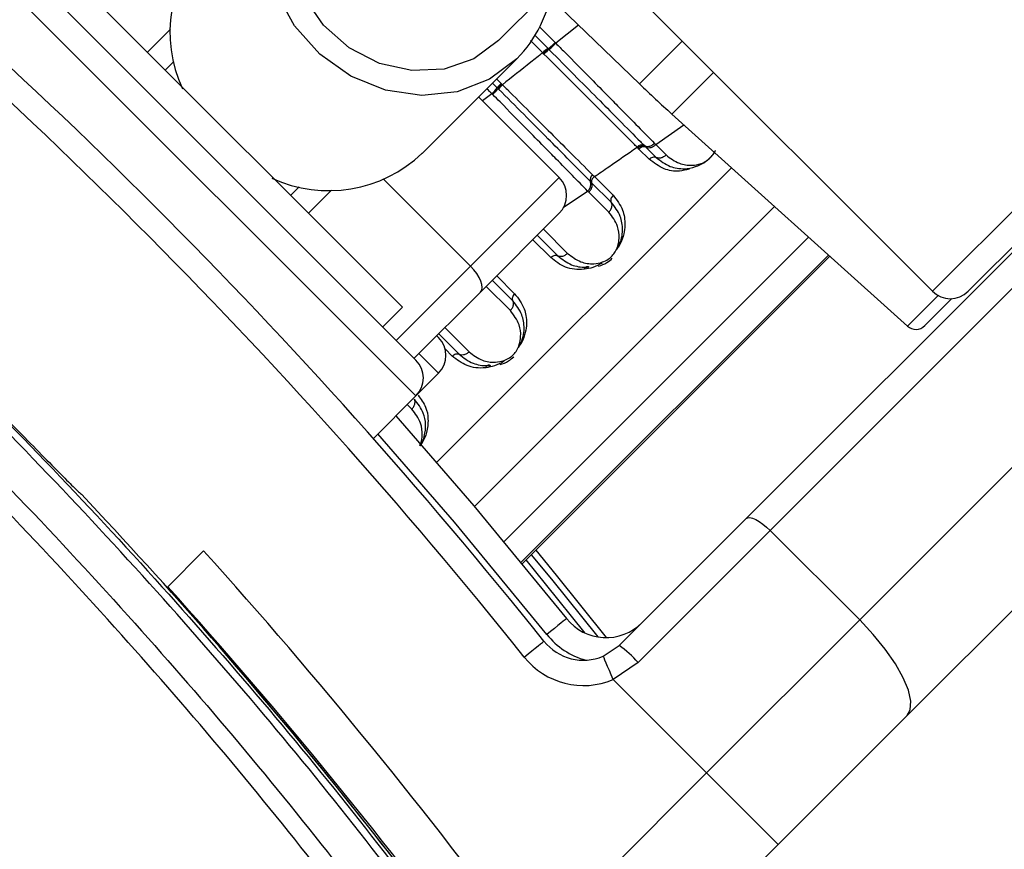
# Paper-space layout 'Surface plate' of a CAD drawing. Header units: millimetres. Extents: x 65420 to 443956, y 26941 to 406945.
# Tile 61 of 71: x 93552 to 95496, y 244780 to 246419. Entities that reach past the tile are written whole.
import ezdxf

# ---------------------------------------------------------------- set-up
doc = ezdxf.new("R2010")
doc.units = ezdxf.units.MM
doc.layers.add('COMPONENT_GEOMETRY', color=7, linetype='Continuous')
doc.styles.add('SLDTEXTSTYLE1', font='TXT', dxfattribs={"width": 0.75})
doc.dimstyles.new('SLDDIMSTYLE2', dxfattribs={"dimtxt": 2500, "dimasz": 165.1, "dimexe": 0, "dimexo": 0.0625, "dimgap": 625, "dimtad": 0, "dimtih": 1, "dimtoh": 1, "dimdec": 0, "dimlfac": 0.02, "dimrnd": 1e-09, "dimzin": 12, "dimdsep": 46, "dimtxsty": 'SLDTEXTSTYLE1', "dimsah": 1, "dimcen": 0.09, "dimadec": 0, "dimazin": 3, "dimtfac": 1, "dimtdec": 3, "dimtofl": 0, "dimtmove": 0, "dimatfit": 3, "dimfxl": 1, "dimfrac": 2, "dimtolj": 1, "dimtzin": 12, "dimarcsym": 0})

# ---------------------------------------------------------------- blocks, each defined once
blk = doc.blocks.new('_D_8')
at = {"layer": 'COMPONENT_GEOMETRY', "color": 7, "ltscale": 50}
for p, q in [((240160.5, 319828.1), (240160.5, 222689.3)), ((82724.7, 240321.4), (82724.7, 222689.3)), ((82724.7, 222848.1), (157748.2, 222848.1)), ((240160.5, 222848.1), (165137, 222848.1))]:
    blk.add_line(p, q, dxfattribs=at)
for points in [[(82724.7, 222848.1), (82889.8, 222822.7), (82889.8, 222873.5)], [(240160.5, 222848.1), (239995.4, 222873.5), (239995.4, 222822.7)]]:
    blk.add_solid(points, dxfattribs=at)
at = {"layer": 'COMPONENT_GEOMETRY', "color": 7, "ltscale": 50, "insert": (157748.2, 224086.4), "char_height": 2500, "attachment_point": 1, "style": 'SLDTEXTSTYLE1'}
blk.add_mtext('3149', dxfattribs=at)

psp = doc.layouts.new('Surface plate')

# ---------------------------------------------------------------- linework, layer by layer
at = {"color": 8, "linetype": 'Continuous', "lineweight": 25, "ltscale": 50}
for p, q in [((95354.3, 245882.08), (96576.2, 247103.98)), ((94334.5, 245675.45), (93443.55, 246566.41)), ((93804.17, 246354.28), (93849.74, 246399.85)), ((94578.39, 246404.47), (94609.37, 246373.49)), ((94655.66, 246407.94), (94610.84, 246372.01)), ((94584.95, 246353.16), (94560.43, 246377.68)), ((94568.32, 246388.43), (94594.7, 246362.06)), ((94860.29, 246376.09), (94775.97, 246291.76)), ((94839.78, 246232.25), (94921.96, 246314.42)), ((94493.86, 246301.51), (94502.57, 246292.8)), ((94484.47, 246272.3), (94466.08, 246258.05)), ((94807.87, 246172), (94863.4, 246210.99)), ((94375.35, 245543.91), (94957.61, 246126.16)), ((94271.19, 246103.17), (94442.46, 245931.91)), ((94167.94, 246081.65), (94122.37, 246036.08)), ((94625.13, 246047.84), (94673.56, 246080.06)), ((94449.91, 245456.73), (95042.71, 246049.53)), ((94586.12, 246004.85), (94634.01, 245956.96)), ((94508.12, 245387.28), (95109.89, 245989.05)), ((94600.55, 245948.58), (94565.2, 245983.94)), ((95149.14, 245953.71), (94541.88, 245346.45)), ((94544.17, 245343.66), (95151.81, 245951.3)), ((94295.61, 245785.06), (94442.46, 245931.91)), ((94493.9, 245912.63), (94529.25, 245877.28)), ((94520.87, 245843.82), (94472.98, 245891.71)), ((95365.44, 245873.69), (95305.06, 245813.31)), ((94391.66, 245810.4), (94439.55, 245762.51)), ((94379.11, 245720.06), (94340.22, 245758.95)), ((94406.1, 245754.13), (94392.11, 245768.11)), ((94326.42, 245649.37), (94317.42, 245658.37))]:
    psp.add_line(p, q, dxfattribs=at)
at = {"color": 7, "linetype": 'Continuous', "lineweight": 25, "ltscale": 50}
for p, q in [((96603.27, 247060.34), (95425.01, 245882.08)), ((94986.51, 245432.97), (96485.86, 246932.33)), ((96533.31, 246909.07), (95033.96, 245409.71)), ((95210.73, 245232.93), (96710.09, 246732.29)), ((94334.5, 245746.16), (93514.26, 246566.41)), ((94497.8, 246377.57), (94680.07, 246559.84)), ((93618.55, 246539.89), (94307.98, 245850.46)), ((96803.14, 246542.5), (95303.79, 245043.14)), ((94599.9, 246461.78), (94775.97, 246291.76)), ((94793.24, 246443.14), (95354.3, 245882.08)), ((94609.37, 246373.49), (94610.84, 246372.01)), ((94585.92, 246352.2), (94584.95, 246353.16)), ((94587.34, 246350.77), (94585.92, 246352.2)), ((94594.7, 246362.06), (94595.71, 246361.04)), ((94595.71, 246361.05), (94597.16, 246359.58)), ((93856.38, 246335.77), (93839.52, 246318.92)), ((94346.93, 246154.57), (94533.86, 246341.51)), ((94495.03, 246284.26), (94485.82, 246293.47)), ((94496.59, 246282.69), (94495.03, 246284.26)), ((94497.64, 246281.64), (94496.6, 246282.68)), ((94502.57, 246292.8), (94504.14, 246291.23)), ((94504.14, 246291.23), (94505.2, 246290.16)), ((94458.24, 246265.89), (94617.34, 246106.79)), ((94486.07, 246270.69), (94484.47, 246272.3)), ((94839.78, 246232.25), (95305.06, 245813.31)), ((94772.73, 246165.32), (94771.23, 246166.83)), ((94774.92, 246163.12), (94772.73, 246165.32)), ((94795.01, 246143.03), (94774.92, 246163.12)), ((94784.94, 246170.55), (94786.44, 246169.03)), ((94786.44, 246169.04), (94788.65, 246166.82)), ((94788.65, 246166.82), (94808.95, 246146.53)), ((94805.62, 246174.29), (94807.87, 246172)), ((94807.87, 246172), (94828.46, 246151.42)), ((94442.46, 245931.91), (94617.34, 246106.79)), ((94681.41, 246096.6), (94679.05, 246098.97)), ((94683.02, 246112.4), (94686.89, 246108.54)), ((94686.89, 246108.54), (94723.71, 246071.73)), ((94087.01, 246071.43), (94103.87, 246088.29)), ((94720.21, 246057.79), (94681.4, 246096.61)), ((94715.32, 246038.28), (94675.95, 246077.65)), ((94617.34, 246036.08), (94461.89, 245880.63)), ((94573.91, 245992.65), (94614.49, 245952.07)), ((94544.18, 245343.65), (95151.82, 245951.29)), ((94525.76, 245863.34), (94485.18, 245903.92)), ((94461.89, 245880.63), (94330.96, 245749.7)), ((95339.46, 245814.21), (95392.79, 245867.54)), ((94269.09, 245811.57), (94307.98, 245850.46)), ((94375.57, 245794.31), (94379.08, 245790.8)), ((94379.46, 245798.2), (94420.04, 245757.62)), ((94334.5, 245675.45), (94379.11, 245720.06)), ((94250.38, 245591.33), (94334.5, 245675.45)), ((94736.1, 245182.56), (94986.51, 245432.97)), ((95033.96, 245409.71), (94773.11, 245148.87)), ((95033.96, 245409.71), (95210.73, 245232.93)), ((93915.1, 245369.19), (93842.96, 245297.06)), ((93861.04, 245279.77), (93859.65, 245278.38)), ((93861.85, 245275.91), (93861.96, 245278.75)), ((94908.43, 244930.63), (95210.73, 245232.93)), ((94704.4, 245161.2), (94736.1, 245182.56)), ((94773.11, 245148.87), (94723.9, 245115.16)), ((94723.9, 245115.16), (94908.43, 244930.63)), ((95303.79, 245043.14), (95049.85, 244789.21)), ((94558.12, 244580.32), (94908.43, 244930.63)), ((95049.85, 244789.21), (94908.43, 244930.63)), ((95049.85, 244789.21), (94688.36, 244427.71))]:
    psp.add_line(p, q, dxfattribs=at)
at = {"color": 7, "linetype": 'Continuous', "lineweight": 25, "ltscale": 50, "flags": 128}
for points in [[(94533.86, 246341.51), (94479.84, 246300.81), (94415.88, 246276), (94346.01, 246268.64), (94274.61, 246279.18), (94206.17, 246306.97), (94144.99, 246350.26), (94094.92, 246406.33), (94059.1, 246471.65), (94039.78, 246542.13), (94038.18, 246613.32), (94054.39, 246680.77), (94087.4, 246740.23), (94135.14, 246787.96), (94194.6, 246820.98), (94251.87, 246835.92)], [(94497.8, 246377.57), (94448.63, 246341.45), (94390.04, 246321.08), (94326.39, 246317.95), (94262.39, 246332.3), (94202.8, 246363.06), (94152.02, 246407.96), (94113.83, 246463.67), (94091.06, 246526.04), (94085.4, 246590.47), (94097.27, 246652.16), (94125.78, 246706.54), (94145.66, 246729.71)], [(94461.89, 245880.63), (94464.32, 245884.41), (94465.29, 245889.41), (94464.78, 245895.43), (94462.8, 245902.24), (94459.42, 245909.58), (94454.78, 245917.16), (94449.05, 245924.7), (94442.46, 245931.91)], [(94666.88, 245925.56), (94667.59, 245927.26), (94668.48, 245928.71), (94669.53, 245929.86), (94670.71, 245930.66), (94671.98, 245931.1), (94673.3, 245931.17), (94674.63, 245930.86), (94675.94, 245930.17)], [(94472.43, 245731.1), (94473.13, 245732.81), (94474.03, 245734.26), (94475.08, 245735.4), (94476.25, 245736.21), (94477.52, 245736.65), (94478.85, 245736.71), (94480.18, 245736.4), (94481.49, 245735.72)], [(94294.89, 245635.85), (94448.66, 245458.2), (94631.89, 245235.44)], [(94986.51, 245432.97), (94989.55, 245434.65), (94993.83, 245434.91), (94999.19, 245433.73), (95005.42, 245431.17), (95012.28, 245427.31), (95019.51, 245422.32), (95026.83, 245416.38), (95033.96, 245409.71)], [(94570.95, 245370.41), (94611.4, 245321.06), (94710.25, 245197.88)], [(94631.89, 245235.44), (94631.14, 245234.84), (94628.92, 245233.06), (94625.31, 245230.17), (94620.45, 245226.29), (94614.54, 245221.56), (94607.78, 245216.16), (94600.46, 245210.3), (94592.84, 245204.21)], [(95303.79, 245043.14), (95310.5, 245055.3), (95311.53, 245072.42), (95306.82, 245093.85), (95296.57, 245118.77), (95281.15, 245146.21), (95261.17, 245175.13), (95237.39, 245204.41), (95210.73, 245232.93)], [(94548.23, 245159.6), (94555.85, 245165.7), (94563.18, 245171.55), (94569.93, 245176.95), (94575.85, 245181.68), (94580.7, 245185.57), (94584.31, 245188.45), (94586.53, 245190.23), (94587.28, 245190.83)], [(94723.9, 245115.16), (94720.09, 245124.14), (94716.44, 245132.78), (94713.06, 245140.73), (94710.11, 245147.71), (94707.68, 245153.44), (94705.88, 245157.69), (94704.77, 245160.31), (94704.4, 245161.2)]]:
    psp.add_lwpolyline(points, dxfattribs=at)
at = {"color": 8, "linetype": 'Continuous', "lineweight": 25, "ltscale": 50, "flags": 128}
for points in [[(94592.84, 245204.21), (94410.49, 245425.91), (94259.47, 245600.42)], [(94562.22, 245361.69), (94601.88, 245313.3), (94693.5, 245199.25)], [(94668.93, 245206.7), (94590.55, 245304.07), (94551.84, 245351.31)]]:
    psp.add_lwpolyline(points, dxfattribs=at)
at = {"color": 7, "linetype": 'Continuous', "lineweight": 25, "ltscale": 2500}
for centre, radius, start, end in [((90724.72, 242956.63), 8000, 55.999442, 225), ((90724.72, 242956.63), 7925, 57.300908, 225), ((90724.72, 242956.63), 8000, 225, 33.998272), ((90724.72, 242956.63), 7925, 225, 32.699092), ((86464.4, 238696.31), 10400, 38.643507, 51.356493), ((86464.4, 238696.31), 10350, 38.643507, 51.356493), ((90724.72, 242956.63), 3750, 91.69334, 358.30666), ((90724.72, 242956.63), 3745.57, 91.6649, 358.3351), ((90724.72, 242956.63), 3695.6, 92.38945, 357.61055), ((94116.17, 246394.12), 267.52, 136.33179, 204.78346), ((94354.64, 246518.31), 251.75, 315.38879, 352.11809), ((94524.16, 246453.65), 119.07, 307.81521, 316.71698), ((94647.46, 246294.43), 85.78, 127.96342, 136.78837), ((94643.35, 246298.17), 76.84, 126.9485, 136.79873), ((94432.88, 246328.47), 76.27, 312.56624, 324.57224), ((94539.44, 246252.66), 54.5, 132.56732, 144.56735), ((94541.68, 246250.19), 54.11, 132.37805, 144.46233), ((96512.61, 248090.11), 2500, 226, 228), ((94780.66, 246159.22), 12.11, 69.27125, 141.08056), ((94784.32, 246155.57), 12.06, 68.9429, 141.22188), ((94794.72, 246182.57), 16.88, 248.94124, 321.22341), ((94161.85, 246350.29), 269.37, 245.48414, 313.40061), ((94581.99, 246071.43), 50, 315, 45), ((94663.09, 246093.36), 16.92, 308.21062, 19.38171), ((94690.47, 246102.9), 12.08, 128.11525, 198.96053), ((95389.66, 245917.44), 50, 225, 315), ((95321.79, 245831.89), 25, 228, 315), ((94343.75, 245755.42), 50, 315, 45), ((94299.14, 245710.81), 50, 315, 45), ((86393.69, 238625.6), 10000, 34.509169, 43.280869), ((86417.88, 238601.5), 10100, 36.296444, 42.072365), ((86417.88, 238601.5), 10000, 36.296444, 42.043063), ((94710, 245297.88), 100, 218.64351, 315), ((94665.39, 245253.27), 100, 218.64351, 292.95834), ((86393.69, 238625.6), 10000, 34.509169, 40.852588), ((94574.63, 244968.03), 268.51, 42.33747, 53.03396), ((94665.39, 245253.27), 150, 218.64351, 292.95834)]:
    psp.add_arc(centre, radius, start, end, dxfattribs=at)
at = {"color": 8, "linetype": 'Continuous', "lineweight": 25, "ltscale": 2500}
psp.add_arc((94710, 245297.88), 150, 218.64351, 254.4516, dxfattribs=at)
at = {"color": 7, "linetype": 'Continuous', "lineweight": 25, "ltscale": 50}
for points, knots in [([(92055.33, 246860.48), (92147.58, 246795.66), (92424.85, 246600.86), (92867.11, 246248.45), (93369.38, 245792.66), (93830.51, 245311.19), (94253.96, 244810.99), (94503.69, 244461.83), (94628.56, 244287.26)], [0, 0, 0, 0, 0.0924369, 0.2778181, 0.4631993, 0.6481528, 0.8240764, 1, 1, 1, 1]), ([(94616.95, 244279.41), (94492.28, 244453.74), (94242.93, 244802.41), (93820.12, 245301.9), (93359.67, 245782.66), (92858.12, 246237.77), (92416.5, 246589.64), (92139.63, 246784.14), (92047.5, 246848.86)], [0, 0, 0, 0, 0.1759264, 0.3518527, 0.5368032, 0.7221829, 0.9075626, 1, 1, 1, 1]), ([(92005.58, 246787.33), (92097.73, 246722.63), (92374.67, 246528.19), (92816.22, 246176.14), (93317.37, 245720.51), (93773.85, 245242.34), (94189.83, 244749.31), (94433.55, 244408.1), (94555.42, 244237.49)], [0, 0, 0, 0, 0.0931497, 0.2799683, 0.4667869, 0.6531644, 0.826582, 1, 1, 1, 1]), ([(94526.61, 244217.78), (94405.2, 244387.79), (94162.39, 244727.82), (93747.92, 245219.13), (93293.08, 245695.6), (92793.69, 246149.59), (92353.68, 246500.35), (92077.69, 246694.07), (91985.87, 246758.52)], [0, 0, 0, 0, 0.1734181, 0.3468359, 0.5332128, 0.720031, 0.9068492, 1, 1, 1, 1]), ([(94609.38, 246373.47), (94607.75, 246371.85), (94604.47, 246368.6), (94599.97, 246364.44), (94597.02, 246361.93), (94596.06, 246361.28), (94595.71, 246361.05)], [0, 0, 0, 0, 0.2796073, 0.5592095, 0.8388268, 1, 1, 1, 1]), ([(94610.84, 246372.01), (94616.49, 246366.3), (94639.76, 246342.76), (94674.95, 246307.12), (94711.61, 246269.93), (94755.7, 246225.16), (94784.15, 246196.17), (94805.62, 246174.29)], [0, 0, 0, 0, 0.0787019, 0.3245885, 0.4966859, 0.6200328, 1, 1, 1, 1]), ([(94584.95, 246353.16), (94577.06, 246346.9), (94550.54, 246325.83), (94523.91, 246304.88), (94505.2, 246290.16)], [0, 0, 0, 0, 0.2971598, 1, 1, 1, 1]), ([(94585.93, 246352.19), (94586.97, 246353.22), (94589.05, 246355.3), (94591.99, 246358.04), (94594.41, 246360.16), (94595.27, 246360.76), (94595.7, 246361.05)], [0, 0, 0, 0, 0.2499967, 0.5000306, 0.7500595, 1, 1, 1, 1]), ([(94597.16, 246359.58), (94599.8, 246356.93), (94634.37, 246322.18), (94682.55, 246273.71), (94738.97, 246216.89), (94767.24, 246188.4), (94782.54, 246172.97), (94784.94, 246170.55)], [0, 0, 0, 0, 0.0381827, 0.5006659, 0.7036208, 0.9533684, 1, 1, 1, 1]), ([(94771.23, 246166.83), (94768.88, 246169.18), (94753.93, 246184.14), (94726.26, 246211.8), (94668.77, 246269.31), (94621.19, 246316.91), (94587.34, 246350.77)], [0, 0, 0, 0, 0.0466045, 0.2962935, 0.4993122, 1, 1, 1, 1]), ([(94496.6, 246282.68), (94496.53, 246282.48), (94496.32, 246281.94), (94494.44, 246279.58), (94490.81, 246275.54), (94487.65, 246272.3), (94486.07, 246270.69)], [0, 0, 0, 0, 0.1610401, 0.4406701, 0.7203401, 1, 1, 1, 1]), ([(94496.59, 246282.69), (94496.72, 246282.95), (94496.97, 246283.45), (94498.67, 246285.47), (94501.11, 246288.13), (94503.13, 246290.2), (94504.14, 246291.23)], [0, 0, 0, 0, 0.2500259, 0.4999837, 0.7500082, 1, 1, 1, 1]), ([(94679.05, 246098.97), (94677.93, 246100.1), (94663.58, 246114.58), (94636.42, 246141.96), (94578.26, 246200.54), (94530.93, 246248.15), (94497.64, 246281.64)], [0, 0, 0, 0, 0.0221072, 0.2836485, 0.4962065, 1, 1, 1, 1]), ([(94505.2, 246290.16), (94508.48, 246286.89), (94541.06, 246254.32), (94586.86, 246208.54), (94642.63, 246152.79), (94668.33, 246127.09), (94683.02, 246112.4)], [0, 0, 0, 0, 0.0506726, 0.5038185, 0.7163245, 1, 1, 1, 1]), ([(94673.56, 246080.06), (94653.6, 246100.41), (94626.54, 246128.01), (94584.49, 246170.78), (94547.73, 246208.14), (94513.33, 246243.05), (94490.87, 246265.82), (94486.07, 246270.69)], [0, 0, 0, 0, 0.3631054, 0.4923334, 0.6722183, 0.9298682, 1, 1, 1, 1]), ([(94686.89, 246108.54), (94696.38, 246115.05), (94724.56, 246134.37), (94752.62, 246153.88), (94771.23, 246166.83)], [0, 0, 0, 0, 0.3365068, 1, 1, 1, 1]), ([(94772.72, 246165.32), (94773.83, 246166.28), (94776.05, 246168.2), (94779.88, 246169.79), (94783.58, 246170.24), (94785.49, 246169.43), (94786.45, 246169.03)], [0, 0, 0, 0, 0.2499908, 0.5000026, 0.7499824, 1, 1, 1, 1]), ([(94805.62, 246174.29), (94803.87, 246172.79), (94800.38, 246169.8), (94794.34, 246167.63), (94789.53, 246167.56), (94787.27, 246168.64), (94786.44, 246169.04)], [0, 0, 0, 0, 0.2796827, 0.559379, 0.8390663, 1, 1, 1, 1]), ([(94808.95, 246146.53), (94817.7, 246139.7), (94833.58, 246127.33), (94861.34, 246122.84), (94884.39, 246126.46), (94902.21, 246134.75), (94915.42, 246145.55), (94923.37, 246154.58), (94925.88, 246159.72), (94926.25, 246160.47)], [0, 0, 0, 0, 0.2833855, 0.5139322, 0.6775357, 0.7923351, 0.8894329, 0.9838171, 1, 1, 1, 1]), ([(94795.01, 246143.03), (94796.12, 246143.99), (94798.34, 246145.91), (94802.21, 246147.45), (94805.98, 246147.83), (94807.96, 246146.96), (94808.95, 246146.53)], [0, 0, 0, 0, 0.2499943, 0.4999915, 0.7500143, 1, 1, 1, 1]), ([(94828.46, 246151.42), (94826.71, 246149.93), (94823.2, 246146.95), (94817.07, 246144.88), (94812.16, 246144.94), (94809.81, 246146.1), (94808.95, 246146.53)], [0, 0, 0, 0, 0.2796418, 0.5592743, 0.8389017, 1, 1, 1, 1]), ([(94686.89, 246108.54), (94685.79, 246107.57), (94683.59, 246105.63), (94681.57, 246102.24), (94680.66, 246099), (94681.16, 246097.4), (94681.4, 246096.61)], [0, 0, 0, 0, 0.24997049, 0.49997669, 0.75000429, 1, 1, 1, 1]), ([(94675.95, 246077.65), (94675.94, 246077.66), (94675.15, 246078.46), (94674.35, 246079.26), (94673.56, 246080.06)], [0, 0, 0, 0, 0.0096054, 1, 1, 1, 1]), ([(94675.95, 246077.65), (94677.45, 246079.39), (94680.45, 246082.88), (94682.67, 246088.85), (94682.8, 246093.58), (94681.77, 246095.8), (94681.4, 246096.61)], [0, 0, 0, 0, 0.2796151, 0.5592455, 0.838874, 1, 1, 1, 1]), ([(94723.71, 246071.73), (94722.75, 246070.62), (94720.83, 246068.4), (94719.29, 246064.53), (94718.91, 246060.75), (94719.78, 246058.78), (94720.21, 246057.79)], [0, 0, 0, 0, 0.2499943, 0.4999915, 0.7500143, 1, 1, 1, 1]), ([(94723.71, 246071.73), (94731.03, 246062.4), (94741.17, 246049.49), (94747.84, 246023.27), (94747.68, 246000.64), (94740.22, 245979.76), (94735.23, 245971.23), (94734.18, 245969.42)], [0, 0, 0, 0, 0.35081828, 0.4854244, 0.78398714, 0.95419625, 1, 1, 1, 1]), ([(94715.32, 246038.28), (94716.81, 246040.03), (94719.79, 246043.54), (94721.86, 246049.66), (94721.8, 246054.58), (94720.64, 246056.93), (94720.21, 246057.79)], [0, 0, 0, 0, 0.279643, 0.5592767, 0.8388968, 1, 1, 1, 1]), ([(94731.73, 245965.49), (94732.59, 245966.97), (94736.76, 245974.19), (94743.08, 245992.59), (94742.93, 246012.8), (94736.6, 246037), (94727.1, 246049.06), (94720.21, 246057.79)], [0, 0, 0, 0, 0.0414388, 0.2012958, 0.4991802, 0.6372729, 1, 1, 1, 1]), ([(94634.01, 245956.96), (94642.27, 245950.55), (94657.01, 245939.12), (94681.88, 245935.31), (94700.77, 245938.45), (94713.35, 245944.4), (94722.15, 245951.64), (94728.95, 245960.74), (94734.1, 245972.82), (94736.78, 245990.32), (94733.39, 246014.73), (94722.06, 246029.49), (94715.32, 246038.28)], [0, 0, 0, 0, 0.18155104, 0.32379535, 0.40885179, 0.46229653, 0.50418514, 0.54598488, 0.60055792, 0.67730401, 0.80790474, 1, 1, 1, 1]), ([(94600.55, 245948.58), (94601.66, 245949.54), (94603.88, 245951.46), (94607.76, 245953), (94611.53, 245953.38), (94613.51, 245952.51), (94614.49, 245952.07)], [0, 0, 0, 0, 0.2499927, 0.4999882, 0.7500231, 1, 1, 1, 1]), ([(94666.88, 245925.56), (94666.75, 245925.54), (94653.41, 245924.05), (94628.15, 245927.06), (94609.74, 245941.42), (94600.55, 245948.58)], [0, 0, 0, 0, 0.0050364, 0.5035996, 1, 1, 1, 1]), ([(94634.01, 245956.96), (94632.25, 245955.47), (94628.75, 245952.49), (94622.62, 245950.43), (94617.7, 245950.48), (94615.35, 245951.65), (94614.49, 245952.07)], [0, 0, 0, 0, 0.279643, 0.5592767, 0.8388968, 1, 1, 1, 1]), ([(94614.49, 245952.07), (94623.1, 245945.35), (94638.97, 245932.97), (94661.84, 245929.06), (94674.05, 245930.02), (94675.94, 245930.17)], [0, 0, 0, 0, 0.5006921, 0.9227819, 1, 1, 1, 1]), ([(94695.12, 245931.68), (94700.82, 245933.59), (94710.6, 245936.88), (94718.82, 245944.25), (94722.24, 245947.33)], [0, 0, 0, 0, 0.58295461, 1, 1, 1, 1]), ([(94702.46, 245937.86), (94696.29, 245934.64), (94684.24, 245928.33), (94672.58, 245926.47), (94666.88, 245925.56)], [0, 0, 0, 0, 0.5118689, 1, 1, 1, 1]), ([(94529.25, 245877.28), (94528.29, 245876.17), (94526.37, 245873.95), (94524.83, 245870.07), (94524.46, 245866.3), (94525.32, 245864.33), (94525.76, 245863.34)], [0, 0, 0, 0, 0.2499927, 0.4999882, 0.7500231, 1, 1, 1, 1]), ([(94529.25, 245877.28), (94536.58, 245867.94), (94546.71, 245855.03), (94553.38, 245828.81), (94553.23, 245806.19), (94545.76, 245785.31), (94540.78, 245776.78), (94539.72, 245774.97)], [0, 0, 0, 0, 0.35081859, 0.48542484, 0.7839893, 0.95419856, 1, 1, 1, 1]), ([(94520.87, 245843.82), (94522.36, 245845.58), (94525.34, 245849.08), (94527.41, 245855.21), (94527.35, 245860.13), (94526.18, 245862.48), (94525.76, 245863.34)], [0, 0, 0, 0, 0.279643, 0.5592767, 0.8388968, 1, 1, 1, 1]), ([(94537.28, 245771.03), (94538.14, 245772.52), (94542.3, 245779.74), (94548.63, 245798.13), (94548.47, 245818.35), (94542.14, 245842.54), (94532.64, 245854.6), (94525.76, 245863.34)], [0, 0, 0, 0, 0.0414363, 0.2012936, 0.4991787, 0.6372716, 1, 1, 1, 1]), ([(94439.55, 245762.51), (94447.82, 245756.1), (94462.55, 245744.67), (94487.42, 245740.85), (94506.32, 245743.99), (94518.9, 245749.95), (94527.69, 245757.18), (94534.49, 245766.29), (94539.65, 245778.36), (94542.32, 245795.87), (94538.93, 245820.27), (94527.61, 245835.04), (94520.87, 245843.82)], [0, 0, 0, 0, 0.181551, 0.3237947, 0.4088521, 0.4622955, 0.5041856, 0.5459839, 0.6005569, 0.677304, 0.8079048, 1, 1, 1, 1]), ([(94406.1, 245754.13), (94407.21, 245755.09), (94409.43, 245757.01), (94413.3, 245758.54), (94417.08, 245758.92), (94419.05, 245758.05), (94420.04, 245757.62)], [0, 0, 0, 0, 0.2499943, 0.4999915, 0.7500143, 1, 1, 1, 1]), ([(94472.43, 245731.1), (94472.29, 245731.09), (94458.95, 245729.6), (94433.7, 245732.61), (94415.29, 245746.96), (94406.1, 245754.13)], [0, 0, 0, 0, 0.0050365, 0.5035988, 1, 1, 1, 1]), ([(94439.55, 245762.51), (94437.8, 245761.02), (94434.29, 245758.04), (94428.17, 245755.97), (94423.25, 245756.03), (94420.9, 245757.19), (94420.04, 245757.62)], [0, 0, 0, 0, 0.2796418, 0.5592743, 0.8389017, 1, 1, 1, 1]), ([(94420.04, 245757.62), (94428.65, 245750.9), (94444.51, 245738.52), (94467.38, 245734.61), (94479.6, 245735.57), (94481.49, 245735.72)], [0, 0, 0, 0, 0.5006921, 0.9227819, 1, 1, 1, 1]), ([(94500.66, 245737.23), (94506.37, 245739.14), (94516.15, 245742.42), (94524.36, 245749.8), (94527.79, 245752.87)], [0, 0, 0, 0, 0.5829588, 1, 1, 1, 1]), ([(94508.01, 245743.41), (94501.84, 245740.18), (94489.78, 245733.87), (94478.12, 245732.01), (94472.43, 245731.1)], [0, 0, 0, 0, 0.5118725, 1, 1, 1, 1]), ([(94326.42, 245649.37), (94327.9, 245651.12), (94330.88, 245654.63), (94332.95, 245660.76), (94332.9, 245665.68), (94331.73, 245668.02), (94331.3, 245668.88)], [0, 0, 0, 0, 0.279643, 0.5592767, 0.8388968, 1, 1, 1, 1]), ([(94342.57, 245576.6), (94343.07, 245577.28), (94347.48, 245583.3), (94352.39, 245598.46), (94354.66, 245619.76), (94349.39, 245645.71), (94338.14, 245660.13), (94331.3, 245668.88)], [0, 0, 0, 0, 0.0195957, 0.1741117, 0.4023427, 0.6370366, 1, 1, 1, 1]), ([(93532.65, 245623.13), (93548.38, 245607.07), (93579.85, 245574.95), (93621.78, 245532.12), (93653.58, 245499.95), (93670.72, 245483.2), (93672.86, 245481.88), (93673.71, 245481.35)], [0, 0, 0, 0, 0.2146738, 0.4293772, 0.6440647, 0.8587232, 1, 1, 1, 1])]:
    psp.add_open_spline(points, degree=3, knots=knots, dxfattribs=at)
at = {"color": 8, "linetype": 'Continuous', "lineweight": 25, "ltscale": 50}
for points, knots in [([(94484.47, 246272.3), (94483.19, 246273.59), (94479.88, 246276.89), (94476.58, 246280.19), (94474.56, 246282.21)], [0, 0, 0, 0, 0.3894235, 1, 1, 1, 1]), ([(94874.58, 246123.28), (94867.96, 246121.7), (94849.92, 246117.4), (94821.5, 246122.8), (94804.38, 246135.87), (94795.01, 246143.03)], [0, 0, 0, 0, 0.207901, 0.566327, 1, 1, 1, 1]), ([(94828.46, 246151.42), (94836.72, 246145.01), (94851.46, 246133.58), (94876.34, 246129.76), (94895.21, 246132.9), (94907.85, 246138.85), (94916.48, 246146.1), (94921.62, 246152.35), (94923.17, 246156.05), (94923.51, 246156.86)], [0, 0, 0, 0, 0.3254772, 0.5804857, 0.7329732, 0.8287843, 0.9038832, 0.9788174, 1, 1, 1, 1]), ([(94338.74, 245676.59), (94344.43, 245669.15), (94354.83, 245655.56), (94359.48, 245629.78), (94356.86, 245605.89), (94350.17, 245587.25), (94343.86, 245578.93), (94342.32, 245576.89)], [0, 0, 0, 0, 0.2896558, 0.5293878, 0.7708729, 0.9440749, 1, 1, 1, 1]), ([(94341.9, 245577.4), (94342.68, 245579.03), (94345.97, 245585.94), (94347.56, 245601.42), (94344.62, 245625.8), (94333.21, 245640.57), (94326.42, 245649.37)], [0, 0, 0, 0, 0.0561551, 0.2374669, 0.5459445, 1, 1, 1, 1])]:
    psp.add_open_spline(points, degree=3, knots=knots, dxfattribs=at)

# ---------------------------------------------------------------- dimensions: what is measured, and where the dimension line sits
at = {"layer": 'COMPONENT_GEOMETRY', "color": 7, "ltscale": 50}
dim = psp.add_linear_dim(base=(82724.72, 222848.07), p1=(240160.49, 319891.58), p2=(82724.72, 240384.9), dimstyle='SLDDIMSTYLE2', dxfattribs=at)
dim.commit()
dim.dimension.update_dxf_attribs({"geometry": '_D_8', "text_midpoint": (161442.6, 222848.07), "dimtype": 160})

doc.saveas('drawing.dxf')
